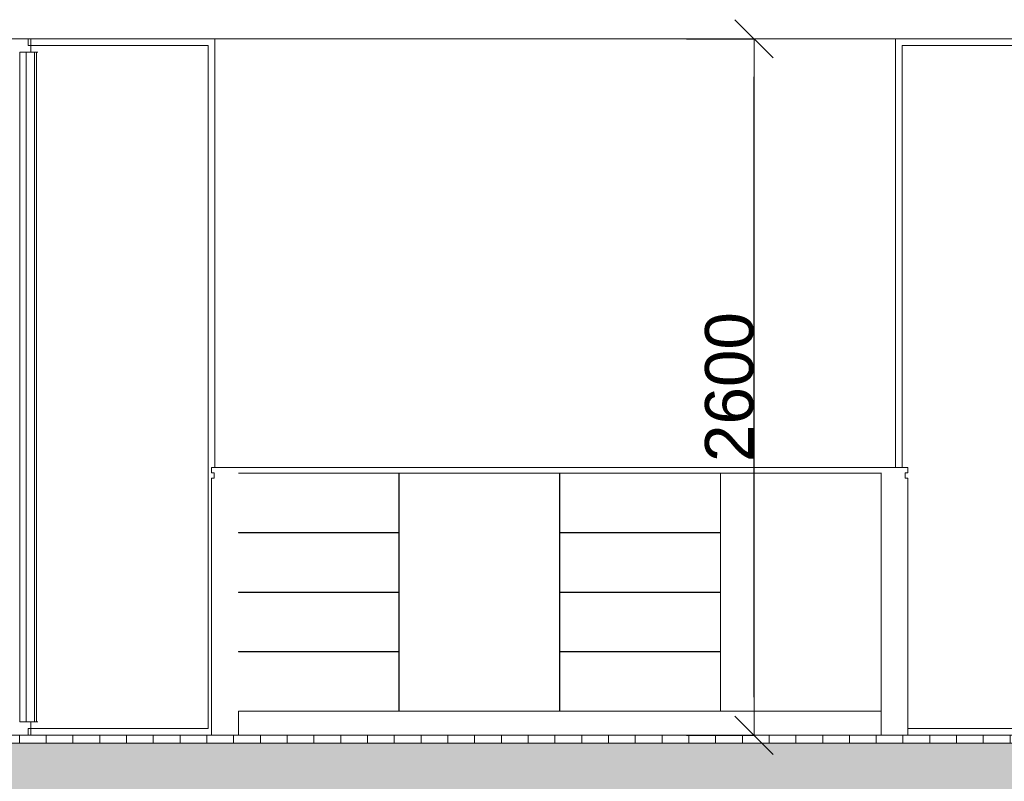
# Model space of a CAD drawing. Extents: x -138812 to 250702, y -18987 to 104055.
# Tile 152 of 193: x 106052 to 109729, y 76647 to 79490. Entities that reach past the tile are written whole.
import ezdxf

# ---------------------------------------------------------------- set-up
doc = ezdxf.new("R2010")
doc.units = 0
doc.header["$LTSCALE"] = 50
doc.linetypes.add('7 Voorgevel & doorsnede A-A$0$B0204', pattern=[1300, 1000, -100, 100, -100])
doc.linetypes.add('7 Voorgevel & doorsnede A-A$0$B0701', pattern=[234.119993, 155.999994, -78.119999])
doc.layers.get('0').update_dxf_attribs({"linetype": 'CONTINUOUS'})
doc.layers.get('Defpoints').update_dxf_attribs({"linetype": 'CONTINUOUS'})
for name, color, linetype in [('7 Voorgevel & doorsnede A-A$0$00 Bestaande vloeren', 7, 'CONTINUOUS'), ('7 Voorgevel & doorsnede A-A$0$00 Bestaande vloeren Doorsnede-arcering', 7, 'CONTINUOUS'), ('7 Voorgevel & doorsnede A-A$0$00 Bestaande vloeren Laagscheidingslijnen', 7, 'CONTINUOUS'), ('7 Voorgevel & doorsnede A-A$0$00 Simple Ramen', 7, 'CONTINUOUS'), ('7 Voorgevel & doorsnede A-A$0$22 Binnenwanden', 7, 'CONTINUOUS'), ('7 Voorgevel & doorsnede A-A$0$73 Keuken', 7, 'CONTINUOUS'), ('7 Voorgevel & doorsnede A-A$0$A Stramien', 7, 'CONTINUOUS')]:
    doc.layers.add(name, color=color, linetype=linetype)
doc.styles.add('7 Voorgevel & doorsnede A-A$0$GENERATED_STYLE_1', font='ARIAL.TTF')
doc.dimstyles.new('7 Voorgevel & doorsnede A-A$0$GENERATED_STYLE__3', dxfattribs={"dimtxt": 179.999995, "dimasz": 142.5, "dimexe": 0.18, "dimexo": 0, "dimgap": 0.09, "dimtad": 1, "dimdec": 0, "dimzin": 0, "dimdsep": 46, "dimtxsty": '7 Voorgevel & doorsnede A-A$0$GENERATED_STYLE_1', "dimblk": '7 Voorgevel & doorsnede A-A$0$ARROWHEAD_6', "dimblk1": '7 Voorgevel & doorsnede A-A$0$ARROWHEAD_6', "dimblk2": '7 Voorgevel & doorsnede A-A$0$ARROWHEAD_6', "dimcen": 0.09, "dimclrd": 1, "dimclre": 1, "dimclrt": 2, "dimadec": 1, "dimazin": 0, "dimtfac": 1, "dimtdec": 4, "dimtmove": 0, "dimatfit": 3, "dimfxl": 0, "dimtolj": 1, "dimtzin": 0, "dimarcsym": 0})

# ---------------------------------------------------------------- blocks, each defined once
blk = doc.blocks.new('7 Voorgevel & doorsnede A-A$0$Section Elem_286_3', base_point=(108550.6, 1635.3))
at = {"layer": '7 Voorgevel & doorsnede A-A$0$00 Bestaande vloeren Doorsnede-arcering', "linetype": 'Continuous', "lineweight": 0}
h = blk.add_hatch(dxfattribs=at)
h.set_pattern_fill('LIJNEN_VERT_100_0003', color=9, style=0, pattern_type=2)
h.set_pattern_definition([(90, (108550.56, 1635.29), (-100, 0), [])])
h.paths.add_polyline_path([(96512.7, 5005.3), (96512.7, 5035.3), (83699.5, 5035.3), (83699.5, 5005.3)], flags=0)
h = blk.add_hatch(dxfattribs=at)
h.set_pattern_fill('11_GEWAPEND_BETON__I_H_W_73', color=9, style=0, pattern_type=2)
h.set_pattern_definition([(0, (108550.56, 1635.29), (0, 70), [0, -70])])
h.paths.add_polyline_path([(96512.7, 4755.3), (96512.7, 5005.3), (83699.5, 5005.3), (83699.5, 4755.3)], flags=0)
at = {"layer": '7 Voorgevel & doorsnede A-A$0$00 Bestaande vloeren', "color": 2, "linetype": 'Continuous', "lineweight": 0}
blk.add_line((83699.5, 5035.3), (96512.7, 5035.3), dxfattribs=at)
at = {"layer": '7 Voorgevel & doorsnede A-A$0$00 Bestaande vloeren Laagscheidingslijnen', "color": 3, "linetype": 'Continuous', "lineweight": 0}
blk.add_line((83699.5, 5005.3), (96512.7, 5005.3), dxfattribs=at)
blk.add_line((83699.5, 5005.3), (96512.7, 5005.3), dxfattribs=at)
blk = doc.blocks.new('7 Voorgevel & doorsnede A-A$0$Section Elem_389_3', base_point=(108550.6, 1635.3))
at = {"layer": '7 Voorgevel & doorsnede A-A$0$00 Bestaande vloeren', "color": 2, "linetype": 'Continuous', "lineweight": 0}
blk.add_line((83699.5, 7635.3), (96512.7, 7635.3), dxfattribs=at)
blk = doc.blocks.new('7 Voorgevel & doorsnede A-A$0$Section Elem_530_3', base_point=(108550.6, 1635.3))
at = {"layer": '7 Voorgevel & doorsnede A-A$0$22 Binnenwanden', "color": 1, "linetype": 'Continuous', "lineweight": 0}
for p, q in [((93048.6, 7635.3), (93048.6, 6035.3)), ((95590.1, 6035.3), (95590.1, 7635.3))]:
    blk.add_line(p, q, dxfattribs=at)
blk = doc.blocks.new('7 Voorgevel & doorsnede A-A$0$Section Elem_615_3', base_point=(108550.6, 1635.3))
at = {"layer": '7 Voorgevel & doorsnede A-A$0$73 Keuken', "color": 9, "linetype": 'Continuous', "lineweight": 0}
for p, q in [((95536.6, 6015.3), (95536.6, 5035.3)), ((95626.6, 5995.3), (95626.6, 6015.3)), ((95636.6, 5995.3), (95626.6, 5995.3)), ((95636.6, 5035.3), (95636.6, 5995.3))]:
    blk.add_line(p, q, dxfattribs=at)
at = {"layer": '7 Voorgevel & doorsnede A-A$0$73 Keuken', "color": 1, "linetype": 'Continuous', "lineweight": 0}
for p, q in [((95536.6, 6013.3), (95536.6, 6014.3)), ((95626.6, 5995.3), (95626.6, 6015.3)), ((95626.6, 5995.3), (95636.6, 5995.3)), ((95636.6, 5035.3), (95636.6, 5995.3)), ((95536.6, 5035.3), (95536.6, 5125.3)), ((95536.6, 5035.3), (95546.6, 5035.3)), ((95546.6, 5035.3), (95626.6, 5035.3)), ((95626.6, 5035.3), (95636.6, 5035.3))]:
    blk.add_line(p, q, dxfattribs=at)
blk = doc.blocks.new('7 Voorgevel & doorsnede A-A$0$Section Elem_616_3', base_point=(108550.6, 1635.3))
at = {"layer": '7 Voorgevel & doorsnede A-A$0$73 Keuken', "color": 1, "linetype": 'Continuous', "lineweight": 0}
for p, q in [((93036.6, 5035.3), (93036.6, 5995.3)), ((93036.6, 5995.3), (93046.6, 5995.3)), ((93046.6, 5995.3), (93046.6, 6015.3)), ((93136.6, 6013.3), (93136.6, 6014.3)), ((93136.6, 5791), (93136.6, 5792)), ((93136.6, 5568.8), (93136.6, 5569.8)), ((93136.6, 5346.5), (93136.6, 5347.5)), ((93136.6, 5035.3), (93136.6, 5125.3)), ((93036.6, 5035.3), (93046.6, 5035.3)), ((93046.6, 5035.3), (93126.6, 5035.3)), ((93126.6, 5035.3), (93136.6, 5035.3))]:
    blk.add_line(p, q, dxfattribs=at)
blk = doc.blocks.new('7 Voorgevel & doorsnede A-A$0$Section Elem_617_3', base_point=(108550.6, 1635.3))
at = {"layer": '7 Voorgevel & doorsnede A-A$0$73 Keuken', "color": 2, "linetype": 'Continuous', "lineweight": 0}
for p, q in [((93036.6, 6035.3), (95636.6, 6035.3)), ((93036.6, 6015.3), (93036.6, 6035.3)), ((95636.6, 6015.3), (95636.6, 6035.3)), ((93036.6, 6015.3), (93046.6, 6015.3)), ((95626.6, 6015.3), (95636.6, 6015.3))]:
    blk.add_line(p, q, dxfattribs=at)
blk = doc.blocks.new('7 Voorgevel & doorsnede A-A$0$Section Elem_694_3', base_point=(108550.6, 1635.3))
at = {"layer": '7 Voorgevel & doorsnede A-A$0$00 Simple Ramen', "color": 1, "linetype": 'Continuous', "lineweight": 0}
for p, q in [((92351.6, 7635.3), (92351.6, 7622.8)), ((92351.8, 7622.8), (92351.6, 7622.8)), ((92351.6, 7622.8), (92351.6, 7610.3)), ((92360, 7610.3), (92351.6, 7610.3)), ((93023.6, 7610.3), (92367.5, 7610.3)), ((92375.1, 7585.3), (92375.1, 5085.3)), ((93023.6, 5060.3), (93023.6, 7610.3)), ((92351.6, 5060.3), (92360, 5060.3)), ((92351.6, 5060.3), (92351.6, 5047.8)), ((92351.8, 5047.8), (92351.6, 5047.8)), ((92351.6, 5047.8), (92351.6, 5035.3)), ((92367.5, 5060.3), (93023.6, 5060.3))]:
    blk.add_line(p, q, dxfattribs=at)
blk = doc.blocks.new('7 Voorgevel & doorsnede A-A$0$Section Elem_695_3', base_point=(108550.6, 1635.3))
at = {"layer": '7 Voorgevel & doorsnede A-A$0$00 Simple Ramen', "color": 1, "linetype": 'Continuous', "lineweight": 0}
for p, q in [((92360.8, 7635.3), (92360.8, 7610.3)), ((92320.2, 5085.3), (92320.2, 7585.3)), ((92320.2, 7585.3), (92360.8, 7585.3)), ((92343.6, 7585.3), (92343.6, 5085.3)), ((92367.5, 7610.3), (92360.8, 7610.3)), ((92360.8, 7610.3), (92360.8, 7585.3)), ((92360.8, 7585.3), (92387.5, 7585.3)), ((92382, 7585.3), (92382, 5085.3)), ((92382.9, 5085.3), (92382.9, 7585.3)), ((92360.8, 5085.3), (92320.2, 5085.3)), ((92387.5, 5085.3), (92360.8, 5085.3)), ((92360.8, 5085.3), (92360.8, 5060.3)), ((92360.8, 5060.3), (92360.8, 5035.3)), ((92360.8, 5060.3), (92367.5, 5060.3))]:
    blk.add_line(p, q, dxfattribs=at)
blk = doc.blocks.new('7 Voorgevel & doorsnede A-A$0$Section Elem_719_3', base_point=(108550.6, 1635.3))
at = {"layer": '7 Voorgevel & doorsnede A-A$0$00 Simple Ramen', "color": 1, "linetype": 'Continuous', "lineweight": 0}
for p, q in [((96190.1, 7635.3), (96190.1, 5035.3)), ((95615.1, 6035.3), (95615.1, 7610.3)), ((95615.1, 7610.3), (96165.1, 7610.3)), ((96165.1, 7610.3), (96165.1, 5060.3)), ((96165.1, 5060.3), (95636.6, 5060.3))]:
    blk.add_line(p, q, dxfattribs=at)
blk = doc.blocks.new('7 Voorgevel & doorsnede A-A$0$Section Elem_750_3', base_point=(108550.6, 1635.3))
at = {"layer": '7 Voorgevel & doorsnede A-A$0$73 Keuken', "color": 9, "linetype": 'Continuous', "lineweight": 0}
for p, q in [((95536.6, 6014.3), (94936.6, 6014.3)), ((94937.6, 5125.3), (94937.6, 6013.3)), ((94937.6, 6013.3), (95536.6, 6013.3))]:
    blk.add_line(p, q, dxfattribs=at)
at = {"layer": '7 Voorgevel & doorsnede A-A$0$73 Keuken', "color": 2, "linetype": 'Continuous', "lineweight": 0}
for p, q in [((94936.6, 6014.3), (95536.6, 6014.3)), ((94937.6, 6013.3), (95536.6, 6013.3)), ((94937.6, 5125.3), (94937.6, 6013.3)), ((94937.6, 5125.3), (95536.6, 5125.3))]:
    blk.add_line(p, q, dxfattribs=at)
blk = doc.blocks.new('7 Voorgevel & doorsnede A-A$0$Section Elem_751_3', base_point=(108550.6, 1635.3))
at = {"layer": '7 Voorgevel & doorsnede A-A$0$73 Keuken', "color": 9, "linetype": 'Continuous', "lineweight": 0}
for p, q in [((94936.6, 6014.3), (94336.6, 6014.3)), ((94337.6, 5792), (94337.6, 6013.3)), ((94337.6, 6013.3), (94936.6, 6013.3)), ((94936.6, 6013.3), (94936.6, 5792)), ((94337.6, 5569.8), (94337.6, 5791)), ((94337.6, 5791), (94936.6, 5791)), ((94936.6, 5791), (94936.6, 5569.8)), ((94337.6, 5347.5), (94337.6, 5568.8)), ((94337.6, 5568.8), (94936.6, 5568.8)), ((94936.6, 5568.8), (94936.6, 5347.5)), ((94337.6, 5125.3), (94337.6, 5346.5)), ((94337.6, 5346.5), (94936.6, 5346.5)), ((94936.6, 5346.5), (94936.6, 5125.3))]:
    blk.add_line(p, q, dxfattribs=at)
at = {"layer": '7 Voorgevel & doorsnede A-A$0$73 Keuken', "color": 2, "linetype": 'Continuous', "lineweight": 0}
for p, q in [((94336.6, 6014.3), (94936.6, 6014.3)), ((94337.6, 6013.3), (94936.6, 6013.3)), ((94337.6, 5792), (94337.6, 6013.3)), ((94936.6, 5792), (94936.6, 6013.3)), ((94337.6, 5792), (94936.6, 5792)), ((94337.6, 5791), (94936.6, 5791)), ((94337.6, 5569.8), (94337.6, 5791)), ((94936.6, 5569.8), (94936.6, 5791)), ((94337.6, 5569.8), (94936.6, 5569.8)), ((94337.6, 5568.8), (94936.6, 5568.8)), ((94337.6, 5347.5), (94337.6, 5568.8)), ((94936.6, 5347.5), (94936.6, 5568.8)), ((94337.6, 5347.5), (94936.6, 5347.5)), ((94337.6, 5346.5), (94936.6, 5346.5)), ((94337.6, 5125.3), (94337.6, 5346.5)), ((94936.6, 5125.3), (94936.6, 5346.5)), ((94337.6, 5125.3), (94936.6, 5125.3))]:
    blk.add_line(p, q, dxfattribs=at)
blk = doc.blocks.new('7 Voorgevel & doorsnede A-A$0$Section Elem_752_3', base_point=(108550.6, 1635.3))
at = {"layer": '7 Voorgevel & doorsnede A-A$0$73 Keuken', "color": 9, "linetype": 'Continuous', "lineweight": 0}
for p, q in [((93136.6, 6014.3), (93736.6, 6014.3)), ((93735.6, 6013.3), (93136.6, 6013.3)), ((93735.6, 5792), (93735.6, 6013.3)), ((93735.6, 5791), (93136.6, 5791)), ((93735.6, 5569.8), (93735.6, 5791)), ((93735.6, 5568.8), (93136.6, 5568.8)), ((93735.6, 5347.5), (93735.6, 5568.8)), ((93735.6, 5346.5), (93136.6, 5346.5)), ((93735.6, 5125.3), (93735.6, 5346.5))]:
    blk.add_line(p, q, dxfattribs=at)
at = {"layer": '7 Voorgevel & doorsnede A-A$0$73 Keuken', "color": 2, "linetype": 'Continuous', "lineweight": 0}
for p, q in [((93136.6, 6014.3), (93736.6, 6014.3)), ((93136.6, 6013.3), (93735.6, 6013.3)), ((93735.6, 5792), (93735.6, 6013.3)), ((93136.6, 5792), (93735.6, 5792)), ((93136.6, 5791), (93735.6, 5791)), ((93735.6, 5569.8), (93735.6, 5791)), ((93136.6, 5569.8), (93735.6, 5569.8)), ((93136.6, 5568.8), (93735.6, 5568.8)), ((93735.6, 5347.5), (93735.6, 5568.8)), ((93136.6, 5347.5), (93735.6, 5347.5)), ((93136.6, 5346.5), (93735.6, 5346.5)), ((93735.6, 5125.3), (93735.6, 5346.5)), ((93136.6, 5125.3), (93735.6, 5125.3))]:
    blk.add_line(p, q, dxfattribs=at)
blk = doc.blocks.new('7 Voorgevel & doorsnede A-A$0$Section Elem_753_3', base_point=(108550.6, 1635.3))
at = {"layer": '7 Voorgevel & doorsnede A-A$0$73 Keuken', "color": 9, "linetype": 'Continuous', "lineweight": 0}
for p, q in [((93736.6, 6014.3), (94336.6, 6014.3)), ((94335.6, 6013.3), (93736.6, 6013.3)), ((93736.6, 6013.3), (93736.6, 5125.3)), ((94335.6, 5125.3), (94335.6, 6013.3))]:
    blk.add_line(p, q, dxfattribs=at)
at = {"layer": '7 Voorgevel & doorsnede A-A$0$73 Keuken', "color": 2, "linetype": 'Continuous', "lineweight": 0}
for p, q in [((93736.6, 6014.3), (94336.6, 6014.3)), ((93736.6, 6013.3), (94335.6, 6013.3)), ((93736.6, 5125.3), (93736.6, 6013.3)), ((94335.6, 5125.3), (94335.6, 6013.3)), ((93736.6, 5125.3), (94335.6, 5125.3))]:
    blk.add_line(p, q, dxfattribs=at)
blk = doc.blocks.new('7 Voorgevel & doorsnede A-A$0$ARROWHEAD_6')
at = {"color": 0, "linetype": 'Continuous', "lineweight": 0}
for p, q in [((-0.5, -0.5), (0.5, 0.5)), ((0, 0), (-1, 0))]:
    blk.add_line(p, q, dxfattribs=at)
blk = doc.blocks.new('*D2021')
at = {"layer": '7 Voorgevel & doorsnede A-A$0$A Stramien', "color": 1, "linetype": 'Continuous', "lineweight": -2, "transparency": 16777216}
for p, q in [((108542.6, 79419), (108794.6, 79419)), ((108794.4, 76961.5), (108794.4, 79276.5)), ((108542.6, 76819), (108794.6, 76819))]:
    blk.add_line(p, q, dxfattribs=at)
at = {"layer": 'Defpoints', "color": 0, "linetype": 'Continuous', "transparency": 16777216}
for p in [(108542.6, 79419), (108794.4, 79419), (108542.6, 76819)]:
    blk.add_point(p, dxfattribs=at)
at = {"layer": '7 Voorgevel & doorsnede A-A$0$A Stramien', "color": 1, "linetype": 'Continuous', "lineweight": -2, "transparency": 16777216, "xscale": 142.5, "yscale": 142.5, "zscale": 142.5}
for p, rotation in [((108794.4, 79419), 90), ((108794.4, 76819), 270)]:
    blk.add_blockref('7 Voorgevel & doorsnede A-A$0$ARROWHEAD_6', p, dxfattribs=dict(at, rotation=rotation))
at = {"layer": '7 Voorgevel & doorsnede A-A$0$A Stramien', "color": 2, "linetype": 'Continuous', "lineweight": 0, "transparency": 16777216, "insert": (108702.4, 78119), "char_height": 180, "attachment_point": 5, "rotation": 90, "style": '7 Voorgevel & doorsnede A-A$0$GENERATED_STYLE_1'}
blk.add_mtext('\\A1;2600', dxfattribs=at)
blk = doc.blocks.new('7 Voorgevel & doorsnede A-A$0$A DOORSNEDE A-A_STORY_MARKER', base_point=(108550.6, 1635.3))
at = {"color": 9, "linetype": '7 Voorgevel & doorsnede A-A$0$B0204', "lineweight": 0}
blk.add_line((68885.1, 5035.3), (99506.2, 5035.3), dxfattribs=at)

msp = doc.modelspace()

# ---------------------------------------------------------------- linework, layer by layer
at = {"color": 9, "linetype": '7 Voorgevel & doorsnede A-A$0$B0701', "lineweight": 0, "flags": 128}
for points in [[(108542.61814, 79419.01573), (109053.40374, 79419.01573)], [(108542.61814, 76819.01573), (109053.40374, 76819.01573)]]:
    msp.add_lwpolyline(points, dxfattribs=at)

# ---------------------------------------------------------------- block references
at = {"linetype": 'Continuous', "lineweight": 0}
msp.add_blockref('7 Voorgevel & doorsnede A-A$0$A DOORSNEDE A-A_STORY_MARKER', (122282.53701, 73419.01573), dxfattribs=at)
at = {"layer": '7 Voorgevel & doorsnede A-A$0$00 Bestaande vloeren', "color": 9, "lineweight": 0}
for name in ['7 Voorgevel & doorsnede A-A$0$Section Elem_389_3', '7 Voorgevel & doorsnede A-A$0$Section Elem_286_3']:
    msp.add_blockref(name, (122282.53701, 73419.01573), dxfattribs=at)
at = {"layer": '7 Voorgevel & doorsnede A-A$0$00 Simple Ramen', "color": 9, "lineweight": 0}
for name in ['7 Voorgevel & doorsnede A-A$0$Section Elem_695_3', '7 Voorgevel & doorsnede A-A$0$Section Elem_694_3', '7 Voorgevel & doorsnede A-A$0$Section Elem_719_3']:
    msp.add_blockref(name, (122282.53701, 73419.01573), dxfattribs=at)
at = {"layer": '7 Voorgevel & doorsnede A-A$0$22 Binnenwanden', "color": 9, "lineweight": 0}
msp.add_blockref('7 Voorgevel & doorsnede A-A$0$Section Elem_530_3', (122282.53701, 73419.01573), dxfattribs=at)
at = {"layer": '7 Voorgevel & doorsnede A-A$0$73 Keuken', "color": 9, "lineweight": 0}
for name in ['7 Voorgevel & doorsnede A-A$0$Section Elem_617_3', '7 Voorgevel & doorsnede A-A$0$Section Elem_616_3', '7 Voorgevel & doorsnede A-A$0$Section Elem_752_3', '7 Voorgevel & doorsnede A-A$0$Section Elem_753_3', '7 Voorgevel & doorsnede A-A$0$Section Elem_751_3', '7 Voorgevel & doorsnede A-A$0$Section Elem_750_3', '7 Voorgevel & doorsnede A-A$0$Section Elem_615_3']:
    msp.add_blockref(name, (122282.53701, 73419.01573), dxfattribs=at)

# ---------------------------------------------------------------- dimensions: what is measured, and where the dimension line sits
at = {"layer": '7 Voorgevel & doorsnede A-A$0$A Stramien', "color": 1, "linetype": 'Continuous', "lineweight": 0}
dim = msp.add_linear_dim(base=(108794.41386, 79419.01573), p1=(108542.61814, 76819.01573), p2=(108542.61814, 79419.01573), angle=90, dimstyle='7 Voorgevel & doorsnede A-A$0$GENERATED_STYLE__3', dxfattribs=at)
dim.commit()
dim.dimension.update_dxf_attribs({"geometry": '*D2021', "text_midpoint": (108702.42072, 78119.01573)})

doc.saveas('drawing.dxf')
